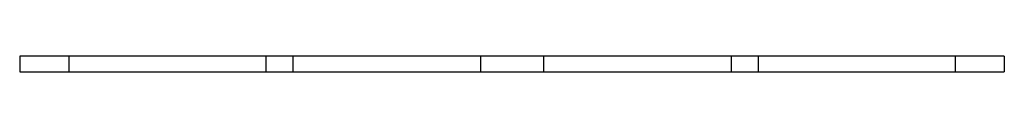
# Model space of a CAD drawing. Extents: x -25 to 25, y -0.8 to 0.
import ezdxf

# ---------------------------------------------------------------- set-up
doc = ezdxf.new("R2010")
doc.units = 0
doc.linetypes.add('DASHED', pattern=[2, 1, -1])
doc.layers.add('AM_0', color=7, linetype='CONTINUOUS')
doc.layers.add('AM_3', color=7, linetype='DASHED')

msp = doc.modelspace()

# ---------------------------------------------------------------- linework, layer by layer
at = {"layer": 'AM_0', "color": 7, "linetype": 'CONTINUOUS'}
for p, q in [((25, 0), (-25, 0)), ((-25, 0), (-25, -0.8)), ((-22.5, 0), (-22.5, -0.8)), ((22.5, 0), (22.5, -0.8)), ((25, 0), (25, -0.8)), ((-25, -0.8), (25, -0.8))]:
    msp.add_line(p, q, dxfattribs=at)
at = {"layer": 'AM_3', "color": 6, "linetype": 'DASHED'}
for p, q in [((-12.5, 0), (-12.5, -0.8)), ((-11.136, 0), (-11.136, -0.8)), ((-1.6, 0), (-1.6, -0.8)), ((1.6, 0), (1.6, -0.8)), ((11.136, 0), (11.136, -0.8)), ((12.5, 0), (12.5, -0.8))]:
    msp.add_line(p, q, dxfattribs=at)

doc.saveas('drawing.dxf')
